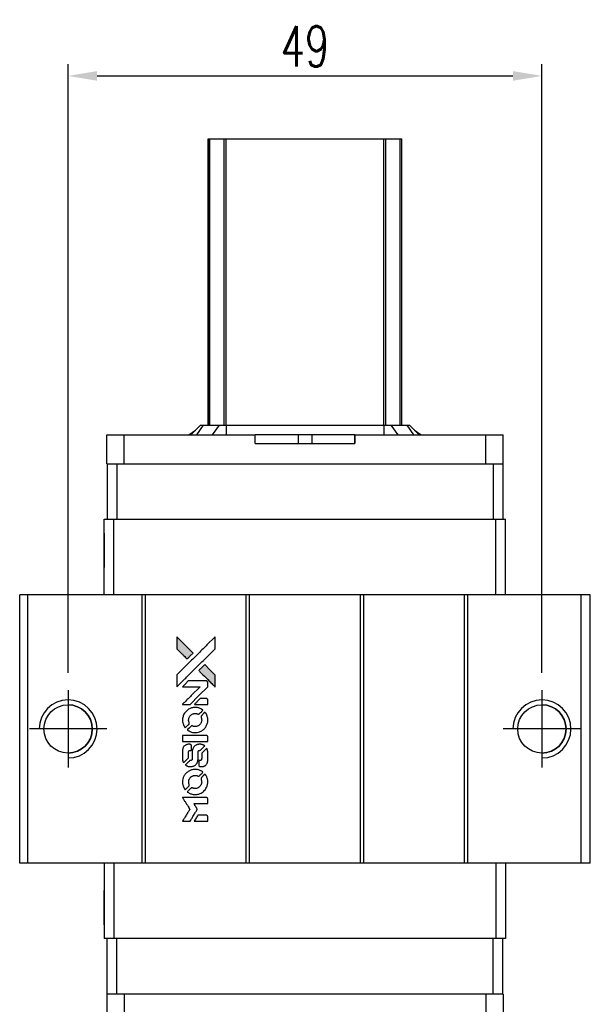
# Model space of a CAD drawing. Header units: millimetres. Extents: x 745 to 1024, y 329 to 548.
# Tile 2 of 3: x 763 to 822, y 446 to 548. Entities that reach past the tile are written whole.
import ezdxf

# ---------------------------------------------------------------- set-up
doc = ezdxf.new("R2010")
doc.units = ezdxf.units.MM
doc.header["$LTSCALE"] = 0.15
doc.layers.get('0').update_dxf_attribs({"linetype": 'CONTINUOUS'})
doc.layers.get('DEFPOINTS').update_dxf_attribs({"linetype": 'CONTINUOUS'})
doc.styles.add('DIM-7', font='SIMPLEX.shx', dxfattribs={"width": 0.7, "bigfont": 'chineset.shx'})
doc.dimstyles.new('CNS', dxfattribs={"dimtxt": 3.5, "dimasz": 2.5, "dimexe": 1, "dimexo": 1.5, "dimgap": 0.09, "dimtad": 0, "dimdsep": 46, "dimtxsty": 'DIM-7', "dimcen": 0.09, "dimclrd": 1, "dimclre": 1, "dimclrt": 4, "dimadec": 0, "dimazin": 0, "dimtfac": 1, "dimtix": 1, "dimtmove": 2, "dimatfit": 3, "dimfxl": 1, "dimtvp": 0.971429, "dimtolj": 1, "dimarcsym": 0})

# ---------------------------------------------------------------- blocks, each defined once
blk = doc.blocks.new('A$Cd6668f32')
at = {"linetype": 'Continuous'}
h = blk.add_hatch(color=256, dxfattribs=at)
h.dxf.hatch_style = 1
h.paths.add_polyline_path([(0, 19.09), (0, 18.47), (0, 17.85), (0.54, 17.32, 0.000288), (0.74, 17.12, 0.000479), (0.91, 16.95, 0.000013), (1.07, 16.79, 0.197177), (1.07, 16.79, 0.197497), (1.08, 16.79, 0.00004), (1.17, 16.88, 0.000834), (1.27, 16.98, 0.000506), (1.38, 17.1), (1.69, 17.4), (0.84, 18.24)])
h.paths.add_polyline_path([(2.89, 16.2), (2.58, 15.89, 0.000476), (2.46, 15.78, 0.000789), (2.37, 15.68, 0.000035), (2.28, 15.59, 0.19758), (2.28, 15.58, 0.198396), (2.28, 15.58, 0.000019), (2.4, 15.46, 0.000582), (2.53, 15.32, 0.000351), (2.69, 15.16, 0.000108), (3.37, 14.49, 0.000692), (3.71, 14.15, 0.000077), (3.95, 13.91, 0.197527), (3.96, 13.91, 0.410181), (3.96, 13.91, 0.000493), (3.97, 14.04, 0.002424), (3.97, 14.21, 0.000529), (3.97, 14.51), (3.97, 15.12), (3.43, 15.66)])
for points in [[(0.54, 17.32, 0.000288), (0.74, 17.12, 0.000479), (0.91, 16.95, 0.000013), (1.07, 16.79, 0.197177), (1.07, 16.79, 0.197497), (1.08, 16.79, 0.00004), (1.17, 16.88, 0.000836), (1.27, 16.98, 0.000505), (1.38, 17.1), (1.69, 17.4), (0.84, 18.24), (0, 19.09), (0, 18.47), (0, 17.85)], [(0.74, 14.63, -0.000056), (1.11, 15, -0.000021), (1.63, 15.52, -0.000021), (2.2, 16.09, -0.000025), (2.73, 16.61), (3.97, 17.85), (3.97, 18.47), (3.96, 19.08), (3.13, 18.25, 0.000274), (2.73, 17.85, 0.000123), (2.21, 17.33, 0.000121), (1.65, 16.78, 0.000165), (1.15, 16.28), (0, 15.13), (0, 14.51), (0, 13.89)], [(2.69, 15.16, 0.000108), (3.37, 14.49, 0.000692), (3.71, 14.15, 0.000077), (3.95, 13.91, 0.197527), (3.96, 13.91, 0.410182), (3.96, 13.91, 0.000493), (3.97, 14.04, 0.002424), (3.97, 14.21, 0.000529), (3.97, 14.51), (3.97, 15.12), (3.43, 15.66), (2.89, 16.2), (2.58, 15.89, 0.000476), (2.46, 15.78, 0.000789), (2.37, 15.68, 0.000035), (2.28, 15.59, 0.19758), (2.28, 15.58, 0.198396), (2.28, 15.58, 0.000019), (2.4, 15.46, 0.000582), (2.53, 15.32, 0.000351)], [(0.98, 12.07), (1.38, 12.07), (2.29, 12.99), (3.2, 13.9), (3.2, 14.15, 0.0008), (3.2, 14.32, 0.010795), (3.2, 14.38, 0.030495), (3.19, 14.41, 0.080372), (3.19, 14.43, 0.03816), (3.17, 14.46, 0.041799), (3.16, 14.47, 0.042486), (3.14, 14.49, 0.042078), (3.12, 14.5, 0.099276), (3.08, 14.51, 0.003302), (2.96, 14.51, 0.002586), (2.74, 14.51, 0.000204), (2.14, 14.51), (1.2, 14.51), (0.9, 14.2), (0.59, 13.9), (1.5, 13.9), (2.41, 13.89), (1.51, 13, 0.000253), (1.17, 12.66, 0.000412), (0.87, 12.36, 0.000041), (0.61, 12.1, 0.041338), (0.6, 12.09), (0.59, 12.07)], [(2.51, 12.07), (3.2, 12.07), (3.2, 12.33), (3.2, 12.58), (3.18, 12.61, 0.03146), (3.17, 12.63, 0.026444), (3.16, 12.64, 0.026444), (3.15, 12.65, 0.031457), (3.13, 12.66), (3.1, 12.68), (2.76, 12.68), (2.42, 12.68), (2.12, 12.38, 0.000745), (2.01, 12.27, 0.001228), (1.91, 12.17, 0.000087), (1.83, 12.08, 0.195134), (1.83, 12.08, 0.412117), (1.83, 12.07, 0.000048), (2.03, 12.07, 0.00109), (2.25, 12.07, 0.000653)], [(0.61, 10.32, 0.023681), (0.62, 10.22, 0.022402), (0.65, 10.11, 0.021929), (0.69, 10, 0.020503), (0.74, 9.9, 0.013745), (0.77, 9.83, 0.009767), (0.81, 9.77, 0.009658), (0.84, 9.71, 0.027804), (0.87, 9.67), (0.89, 9.65), (1.08, 9.85, 0.002053), (1.17, 9.94, 0.006738), (1.23, 10, 0.007826), (1.27, 10.04, 0.063909), (1.28, 10.07, 0.061532), (1.3, 10.1, 0.068674), (1.3, 10.14, 0.052072), (1.29, 10.18, 0.019648), (1.27, 10.23, -0.018366), (1.25, 10.3, -0.0288), (1.24, 10.36, -0.029061), (1.23, 10.42, -0.019155), (1.23, 10.49, -0.053809), (1.26, 10.65, -0.058833), (1.31, 10.79, -0.058566), (1.4, 10.91, -0.052525), (1.51, 11.02, -0.044733), (1.61, 11.08, -0.040573), (1.72, 11.12, -0.041123), (1.83, 11.14, -0.04951), (1.94, 11.15, -0.017369), (1.99, 11.14, -0.024255), (2.04, 11.13, -0.023787), (2.08, 11.12, -0.015798), (2.13, 11.1, 0.010631), (2.16, 11.09, 0.033653), (2.19, 11.08, 0.037806), (2.21, 11.08, 0.016307), (2.24, 11.08, 0.068179), (2.29, 11.09, 0.095747), (2.34, 11.11, 0.033418), (2.39, 11.16, 0.002133), (2.56, 11.33, 0.001452), (2.65, 11.42, 0.012393), (2.69, 11.46, 0.020479), (2.71, 11.49, 0.344362), (2.71, 11.5, 0.074287), (2.68, 11.52, 0.005454), (2.61, 11.56, 0.008391), (2.54, 11.61, 0.017097), (2.48, 11.64, 0.027375), (2.36, 11.69, 0.02835), (2.23, 11.73, 0.027723), (2.1, 11.76, 0.023913), (1.95, 11.77, 0.027047), (1.78, 11.76, 0.031685), (1.62, 11.74, 0.032425), (1.47, 11.7, 0.031013), (1.32, 11.63, 0.037914), (1.15, 11.53, 0.040153), (1, 11.4, 0.039834), (0.86, 11.25, 0.036173), (0.75, 11.08, 0.040752), (0.68, 10.9, 0.035885), (0.63, 10.72, 0.035491), (0.6, 10.52, 0.037615)], [(1.14, 9.41, 0.018008), (1.19, 9.38, 0.009842), (1.27, 9.33, 0.009807), (1.34, 9.3, 0.015716), (1.4, 9.27, 0.048467), (1.64, 9.19, 0.045841), (1.88, 9.16, 0.046006), (2.13, 9.18, 0.049638), (2.36, 9.24, 0.064819), (2.67, 9.4, 0.06695), (2.92, 9.63, 0.066691), (3.09, 9.92, 0.063505), (3.2, 10.26, 0.03135), (3.2, 10.34, 0.010439), (3.21, 10.46, 0.010391), (3.2, 10.59, 0.032408), (3.2, 10.67, 0.015696), (3.17, 10.77, 0.018095), (3.15, 10.86, 0.018551), (3.12, 10.95, 0.018352), (3.08, 11.04, 0.015568), (3.05, 11.09, 0.009832), (3.01, 11.16, 0.009795), (2.97, 11.22, 0.023727), (2.94, 11.26), (2.93, 11.28), (2.74, 11.09, 0.001528), (2.63, 10.98, 0.010022), (2.58, 10.93, 0.019586), (2.55, 10.89, 0.061865), (2.53, 10.87, 0.055054), (2.52, 10.83, 0.061607), (2.52, 10.79, 0.048725), (2.52, 10.74, 0.020221), (2.54, 10.68, -0.017722), (2.56, 10.61, -0.02685), (2.57, 10.55, -0.02759), (2.58, 10.49, -0.020233), (2.58, 10.43, -0.04793), (2.56, 10.3, -0.048386), (2.52, 10.19, -0.047866), (2.45, 10.08, -0.044964), (2.37, 9.98, -0.04333), (2.27, 9.9, -0.050921), (2.16, 9.84, -0.051473), (2.04, 9.8, -0.0459), (1.91, 9.79, -0.019014), (1.85, 9.79, -0.024114), (1.79, 9.8, -0.025081), (1.74, 9.81, -0.023892), (1.69, 9.83, 0.008624), (1.64, 9.84, 0.026486), (1.62, 9.85, 0.035074), (1.59, 9.86, 0.02756), (1.56, 9.86, 0.087163), (1.52, 9.85, 0.073291), (1.48, 9.83, 0.028074), (1.42, 9.77, 0.002594), (1.28, 9.64), (1.09, 9.45)], [(1.9, 8.25), (3.2, 8.25), (3.2, 8.51), (3.2, 8.76), (3.18, 8.79, 0.071429), (3.17, 8.82, 0.054799), (3.14, 8.84, 0.053585), (3.11, 8.86, 0.060698), (3.08, 8.86, 0.033975), (3.02, 8.87, 0.000112), (2.36, 8.87, 0.000726), (1.72, 8.87, 0.001084), (1.15, 8.86), (0.6, 8.86), (0.6, 8.56), (0.6, 8.25)], [(0.61, 6.35, 0.018538), (0.61, 6.31, 0.010695), (0.62, 6.26, 0.01068), (0.63, 6.22, 0.017678), (0.64, 6.18, 0.013849), (0.66, 6.13, 0.011814), (0.68, 6.09, 0.004513), (0.7, 6.05, 0.290035), (0.7, 6.04, 0.196418), (0.71, 6.04, 0.000124), (0.78, 6.12, 0.001477), (0.87, 6.2, 0.000898), (0.97, 6.3), (1.23, 6.56), (1.23, 6.88, -0.001471), (1.23, 7.13, -0.028714), (1.23, 7.21, -0.097073), (1.25, 7.25, -0.084199), (1.28, 7.28, -0.042698), (1.3, 7.3, -0.053912), (1.33, 7.31, -0.051004), (1.35, 7.32, -0.032967), (1.38, 7.32, 0.00807), (1.4, 7.32, 0.003023), (1.42, 7.32, 0.002994), (1.45, 7.32, 0.003629), (1.47, 7.33), (1.53, 7.33), (1.53, 7.58, 0.001618), (1.53, 7.7, 0.005206), (1.53, 7.78, 0.00535), (1.53, 7.83, 0.060675), (1.52, 7.85, 0.048484), (1.52, 7.86, 0.02389), (1.51, 7.88, 0.022812), (1.5, 7.89, 0.02462), (1.49, 7.9, 0.061781), (1.46, 7.93, 0.080179), (1.42, 7.94, 0.048561), (1.37, 7.95, 0.010021), (1.29, 7.95, 0.016602), (1.17, 7.95, 0.031409), (1.08, 7.94, 0.036474), (1, 7.91, 0.03439), (0.92, 7.88, 0.065928), (0.8, 7.8, 0.069066), (0.7, 7.68, 0.065697), (0.64, 7.54, 0.051559), (0.61, 7.38, 0.020904), (0.6, 7.29, 0.000451), (0.6, 6.86, 0.000419), (0.6, 6.43, 0.022759)], [(0.94, 5.78, 0.023289), (1, 5.74, 0.026845), (1.07, 5.71, 0.026047), (1.13, 5.68, 0.019751), (1.21, 5.66, 0.013249), (1.25, 5.65, 0.025169), (1.29, 5.65, 0.016532), (1.33, 5.65, 0.002937), (1.41, 5.64, 0.003317), (1.49, 5.64, 0.011808), (1.53, 5.65, 0.01777), (1.57, 5.65, 0.021476), (1.6, 5.66, 0.04325), (1.74, 5.7, 0.045753), (1.87, 5.76, 0.04649), (1.98, 5.85, 0.047672), (2.07, 5.96, 0.025315), (2.1, 6, 0.015208), (2.13, 6.06, 0.01512), (2.15, 6.11, 0.022488), (2.17, 6.17, 0.027857), (2.19, 6.25, 0.034138), (2.2, 6.33, 0.014286), (2.21, 6.45, 0.00124), (2.21, 6.75, -0.00103), (2.21, 6.94, -0.002552), (2.21, 7.08, -0.001594), (2.21, 7.18, -0.047676), (2.21, 7.21, -0.085307), (2.23, 7.25, -0.097789), (2.26, 7.29, -0.085947), (2.31, 7.31, -0.051339), (2.37, 7.32, 0.014634), (2.39, 7.32, 0.015028), (2.41, 7.33, 0.014927), (2.43, 7.33, 0.059415), (2.44, 7.33, 0.070595), (2.46, 7.35, 0.00028), (2.68, 7.56, 0.000111), (2.9, 7.79, 0.200239), (2.91, 7.79, 0.268906), (2.9, 7.8, 0.001866), (2.85, 7.83, 0.007532), (2.8, 7.86, 0.017818), (2.76, 7.88, 0.013256), (2.71, 7.9, 0.011636), (2.67, 7.91, 0.011528), (2.62, 7.93, 0.012303), (2.57, 7.94, 0.0423), (2.5, 7.95, 0.013657), (2.39, 7.95, 0.013857), (2.28, 7.95, 0.037428), (2.2, 7.94, 0.014927), (2.15, 7.92, 0.0122), (2.09, 7.91, 0.012518), (2.04, 7.89, 0.023062), (2, 7.87, 0.065961), (1.85, 7.77, 0.06055), (1.73, 7.63, 0.059676), (1.65, 7.47, 0.060497), (1.6, 7.29, 0.025683), (1.6, 7.25, 0.001528), (1.6, 7.14, 0.002124), (1.6, 6.99, 0.001173), (1.6, 6.81, -0.000809), (1.6, 6.5, -0.017164), (1.59, 6.41, -0.063931), (1.58, 6.36, -0.108429), (1.56, 6.32, -0.052941), (1.54, 6.3, -0.063675), (1.51, 6.29, -0.050562), (1.48, 6.28, -0.020337), (1.43, 6.28, 0.009897), (1.4, 6.28, 0.016482), (1.38, 6.27, 0.019019), (1.36, 6.27, 0.06043), (1.35, 6.26, 0.076267), (1.32, 6.24, 0.00054), (1.12, 6.04, 0.000307), (0.91, 5.83, 0.142594), (0.91, 5.81, 0.232419), (0.91, 5.81, 0.022995), (0.92, 5.8, 0.024627), (0.93, 5.79, 0.015407)], [(2.29, 5.74, 0.065483), (2.3, 5.71, 0.053271), (2.32, 5.69, 0.052018), (2.35, 5.66, 0.0556), (2.39, 5.65, 0.036839), (2.41, 5.64, 0.026922), (2.43, 5.64, 0.016905), (2.46, 5.64, 0.004317), (2.52, 5.64, 0.016369), (2.63, 5.64, 0.029936), (2.72, 5.65, 0.03418), (2.8, 5.68, 0.031327), (2.88, 5.71, 0.046935), (2.98, 5.77, 0.054053), (3.05, 5.84, 0.053701), (3.12, 5.93, 0.045364), (3.16, 6.03, 0.032479), (3.19, 6.13, 0.03386), (3.2, 6.22, 0.013578), (3.2, 6.37, 0.001155), (3.2, 6.75, 0.000413), (3.2, 7.08, 0.005008), (3.2, 7.2, 0.013199), (3.19, 7.27, 0.033956), (3.19, 7.32, 0.013909), (3.17, 7.37, 0.010864), (3.16, 7.43, 0.010938), (3.14, 7.48, 0.028702), (3.12, 7.52), (3.11, 7.55), (2.84, 7.28), (2.58, 7.02), (2.58, 6.72, -0.001504), (2.58, 6.58, -0.00328), (2.58, 6.48, -0.001901), (2.57, 6.4, -0.061333), (2.57, 6.39, -0.063621), (2.56, 6.36, -0.048633), (2.54, 6.33, -0.046769), (2.52, 6.31, -0.047961), (2.49, 6.29, -0.02678), (2.47, 6.28, -0.050957), (2.45, 6.28, -0.029398), (2.42, 6.28, -0.00401), (2.37, 6.27), (2.28, 6.27), (2.28, 6.02, 0.001061), (2.28, 5.88, 0.009147), (2.28, 5.81, 0.020721), (2.28, 5.77, 0.051619)], [(0.61, 3.92, 0.024131), (0.62, 3.8, 0.022344), (0.65, 3.69, 0.021883), (0.69, 3.58, 0.020884), (0.74, 3.47, 0.010669), (0.77, 3.41, 0.010389), (0.81, 3.35, 0.010913), (0.84, 3.29, 0.022227), (0.87, 3.25), (0.89, 3.24), (1.08, 3.43, 0.002452), (1.15, 3.51, 0.003628), (1.22, 3.58, 0.001662), (1.27, 3.64, 0.070159), (1.28, 3.65, 0.047671), (1.29, 3.66, 0.018624), (1.29, 3.68, 0.017921), (1.3, 3.7, 0.018804), (1.3, 3.72, 0.018255), (1.3, 3.74, 0.041312), (1.3, 3.76, 0.037164), (1.29, 3.78, 0.012342), (1.28, 3.81, -0.015101), (1.26, 3.87, -0.035998), (1.24, 3.92, -0.033244), (1.24, 3.98, -0.011249), (1.24, 4.06, -0.004059), (1.24, 4.12, -0.019693), (1.24, 4.16, -0.027943), (1.24, 4.19, -0.014411), (1.25, 4.22, -0.033089), (1.28, 4.31, -0.033887), (1.32, 4.39, -0.034021), (1.38, 4.47, -0.033942), (1.44, 4.54, -0.02816), (1.51, 4.6, -0.035032), (1.58, 4.65, -0.035269), (1.66, 4.68, -0.029196), (1.75, 4.71, -0.037862), (1.85, 4.73, -0.043657), (1.94, 4.73, -0.043064), (2.04, 4.72, -0.035184), (2.14, 4.69, 0.033699), (2.19, 4.67, 0.052815), (2.23, 4.66, 0.059167), (2.27, 4.67, 0.058972), (2.31, 4.68, 0.059208), (2.34, 4.7, 0.021125), (2.38, 4.73, 0.008691), (2.44, 4.79, 0.000851), (2.58, 4.94, 0.001873), (2.65, 5.01, 0.013884), (2.69, 5.05, 0.022355), (2.71, 5.07, 0.341453), (2.71, 5.08, 0.073011), (2.69, 5.1, 0.004587), (2.62, 5.14, 0.00748), (2.54, 5.19, 0.016837), (2.49, 5.22, 0.028606), (2.35, 5.28, 0.031352), (2.22, 5.32, 0.031004), (2.07, 5.34, 0.0268), (1.92, 5.35, 0.026698), (1.76, 5.34, 0.03002), (1.61, 5.32, 0.030357), (1.46, 5.27, 0.028554), (1.31, 5.21, 0.062944), (1.05, 5.03, 0.062206), (0.83, 4.79, 0.062448), (0.68, 4.51, 0.064355), (0.61, 4.2, 0.017377), (0.6, 4.14, 0.008369), (0.6, 4.06, 0.008367), (0.6, 3.98, 0.01757)], [(1.14, 3, 0.064158), (1.44, 2.84, 0.06356), (1.77, 2.76, 0.064004), (2.11, 2.76, 0.066747), (2.43, 2.86, 0.04321), (2.64, 2.97, 0.044737), (2.81, 3.11, 0.044901), (2.96, 3.28, 0.044184), (3.08, 3.48, 0.026293), (3.14, 3.63, 0.033344), (3.18, 3.77, 0.033227), (3.2, 3.92, 0.025815), (3.21, 4.08, 0.023119), (3.2, 4.23, 0.031044), (3.17, 4.37, 0.031337), (3.13, 4.51, 0.024258), (3.07, 4.65, 0.015622), (3.04, 4.7, 0.008495), (3.01, 4.75, 0.008415), (2.97, 4.81, 0.020814), (2.94, 4.85), (2.93, 4.87), (2.74, 4.68, 0.002843), (2.6, 4.54, 0.033917), (2.55, 4.48, 0.087906), (2.53, 4.44, 0.073302), (2.52, 4.39, 0.022047), (2.52, 4.36, 0.026465), (2.52, 4.34, 0.022233), (2.53, 4.31, 0.009985), (2.54, 4.28, -0.039011), (2.57, 4.16, -0.044398), (2.58, 4.04, -0.045096), (2.57, 3.92, -0.04265), (2.53, 3.81, -0.071154), (2.44, 3.65, -0.068827), (2.31, 3.51, -0.068713), (2.15, 3.42, -0.070507), (1.97, 3.38, -0.028605), (1.89, 3.38, -0.031418), (1.82, 3.38, -0.031044), (1.74, 3.4, -0.02668), (1.67, 3.42, 0.038913), (1.62, 3.44, 0.043732), (1.58, 3.44, 0.047754), (1.54, 3.44, 0.075756), (1.5, 3.43, 0.07294), (1.48, 3.42, 0.003456), (1.43, 3.37, 0.005023), (1.37, 3.31, 0.002422), (1.28, 3.23, 0.000819), (1.21, 3.15, 0.001349), (1.15, 3.09, 0.0001), (1.09, 3.04, 0.205335), (1.09, 3.03, 0.219821), (1.09, 3.03, 0.002494), (1.11, 3.02, 0.007089), (1.12, 3.01, 0.004494)], [(0.99, 0), (1.38, 0), (1.45, 0.11, -0.000297), (1.49, 0.17, -0.000037), (1.58, 0.32, -0.000043), (1.68, 0.49, -0.000036), (1.79, 0.67, 0.000044), (1.9, 0.85, 0.000063), (2, 1.01, 0.000035), (2.08, 1.14, 0.0009), (2.1, 1.18), (2.13, 1.23), (2.09, 1.3, 0.001175), (2.07, 1.34, 0.000208), (2.02, 1.41, 0.000225), (1.97, 1.5, 0.000203), (1.91, 1.59, -0.000711), (1.86, 1.68, -0.001119), (1.81, 1.75, -0.000263), (1.77, 1.81, -0.04589), (1.77, 1.82, -0.519312), (1.77, 1.83, -0.001914), (1.88, 1.83, -0.003124), (2.05, 1.83, -0.000285), (2.48, 1.83), (3.2, 1.83), (3.2, 2.08, 0.001727), (3.2, 2.26, 0.025279), (3.2, 2.33, 0.073886), (3.19, 2.36, 0.07426), (3.17, 2.4, 0.03264), (3.16, 2.4, 0.01784), (3.15, 2.41, 0.017712), (3.14, 2.42, 0.026854), (3.13, 2.43), (3.1, 2.44), (1.85, 2.44), (0.59, 2.44), (0.6, 2.43, -0.004595), (0.61, 2.42, -0.00016), (0.63, 2.38, -0.000298), (0.66, 2.34, -0.000208), (0.69, 2.29, 0.000986), (0.78, 2.14, 0.00025), (0.94, 1.9, 0.000268), (1.1, 1.64, 0.000436), (1.24, 1.42, -0.002932), (1.28, 1.35, -0.004718), (1.32, 1.28, -0.001113), (1.35, 1.23, -0.227179), (1.35, 1.22, -0.045982), (1.35, 1.22, -0.000145), (1.3, 1.14, -0.000825), (1.25, 1.06, -0.000517), (1.19, 0.96, 0.000056), (0.99, 0.63, 0.000289), (0.87, 0.45, 0.000481), (0.79, 0.31, 0.000418), (0.7, 0.17), (0.6, 0)], [(2.51, 0), (3.2, 0), (3.2, 0.25, 0.000842), (3.2, 0.41, 0.010591), (3.2, 0.47, 0.028995), (3.2, 0.51, 0.069543), (3.19, 0.53, 0.051063), (3.18, 0.55, 0.039932), (3.16, 0.57, 0.039414), (3.14, 0.59, 0.045845), (3.11, 0.61, 0.094811), (3.09, 0.61, 0.007124), (3.02, 0.61, 0.004713), (2.9, 0.62, 0.000534), (2.64, 0.62), (2.19, 0.62), (2.15, 0.55, 0.000828), (2.04, 0.37, 0.000879), (1.93, 0.19, 0.000048), (1.82, 0.01, 0.137596), (1.82, 0, 0.413028), (1.82, 0, 0.000016), (2.02, 0, 0.000623), (2.25, 0, 0.000374)]]:
    blk.add_lwpolyline(points, format="xyb", close=True)
blk = doc.blocks.new('*D121')
at = {"color": 7, "lineweight": -2}
for p, q in [((767.94, 480.32), (767.94, 543.32)), ((816.94, 480.32), (816.94, 543.32)), ((770.94, 542.12), (813.94, 542.12))]:
    blk.add_line(p, q, dxfattribs=at)
at = {"color": 7}
for points in [[(770.94, 542.62), (770.94, 541.62), (767.94, 542.12)], [(813.94, 542.62), (813.94, 541.62), (816.94, 542.12)]]:
    blk.add_solid(points, dxfattribs=at)
at = {"layer": 'DEFPOINTS', "color": 0}
for p in [(816.94, 542.12), (767.94, 478.52), (816.94, 478.52)]:
    blk.add_point(p, dxfattribs=at)
at = {"color": 7, "insert": (792.44, 545.18), "char_height": 4.2, "attachment_point": 5, "style": 'DIM-7'}
blk.add_mtext('\\A1;49', dxfattribs=at)

msp = doc.modelspace()

# ---------------------------------------------------------------- linework, layer by layer
at = {"color": 7, "linetype": 'Continuous', "lineweight": 25}
for p, q in [((782.439, 505.972), (782.439, 535.622)), ((782.439, 505.972), (782.439, 535.622)), ((782.439, 505.972), (782.439, 535.622)), ((782.439, 535.622), (782.439, 505.972)), ((782.606, 505.972), (782.606, 535.622)), ((784.085, 505.972), (784.085, 535.622)), ((784.283, 535.622), (800.595, 535.622)), ((784.283, 505.972), (784.283, 535.622)), ((800.595, 505.972), (800.595, 535.622)), ((800.793, 505.972), (800.793, 535.622)), ((802.273, 505.972), (802.273, 535.622)), ((802.439, 505.972), (802.439, 535.622)), ((781.639, 505.972), (780.639, 504.972)), ((781.639, 505.972), (780.639, 504.972)), ((781.924, 505.972), (781.209, 504.972)), ((781.639, 505.972), (781.924, 505.972)), ((781.639, 505.972), (781.639, 505.972)), ((781.924, 505.972), (783.568, 505.972)), ((783.568, 505.972), (782.853, 504.972)), ((783.568, 505.972), (784.283, 505.972)), ((784.283, 505.972), (784.283, 504.972)), ((784.283, 505.972), (800.595, 505.972)), ((800.595, 505.972), (800.595, 504.972)), ((800.595, 505.972), (801.31, 505.972)), ((801.31, 505.972), (802.026, 504.972)), ((801.31, 505.972), (802.954, 505.972)), ((802.954, 505.972), (803.67, 504.972)), ((802.954, 505.972), (803.239, 505.972)), ((803.239, 505.972), (804.239, 504.972)), ((771.939, 501.972), (771.939, 504.972)), ((771.939, 504.972), (773.739, 504.972)), ((771.939, 504.072), (771.939, 504.972)), ((771.939, 501.972), (771.939, 504.972)), ((771.939, 504.072), (771.939, 504.972)), ((771.939, 504.972), (771.939, 504.972)), ((771.939, 504.972), (771.939, 504.972)), ((771.939, 504.972), (771.939, 504.972)), ((773.739, 501.972), (773.739, 504.972)), ((773.739, 504.972), (787.296, 504.972)), ((780.443, 504.972), (781.112, 505.444)), ((787.296, 504.072), (787.296, 504.972)), ((791.716, 504.972), (787.296, 504.972)), ((791.716, 504.972), (791.716, 504.072)), ((793.162, 504.972), (791.716, 504.972)), ((793.162, 504.972), (793.162, 504.072)), ((797.582, 504.972), (793.162, 504.972)), ((797.582, 504.072), (797.582, 504.972)), ((797.582, 504.972), (811.139, 504.972)), ((797.582, 504.972), (797.582, 504.072)), ((797.582, 504.972), (797.582, 504.972)), ((797.582, 504.072), (797.582, 504.972)), ((797.582, 504.972), (797.582, 504.072)), ((803.767, 505.444), (804.435, 504.972)), ((811.139, 501.972), (811.139, 504.972)), ((811.139, 504.972), (812.939, 504.972)), ((812.939, 501.972), (812.939, 504.972)), ((771.939, 504.072), (771.939, 504.072)), ((787.296, 504.072), (797.582, 504.072)), ((797.582, 504.072), (797.582, 504.072)), ((771.939, 501.972), (771.989, 501.972)), ((771.939, 501.972), (771.939, 501.972)), ((771.989, 501.972), (771.989, 496.222)), ((771.989, 501.972), (772.989, 501.972)), ((771.989, 501.972), (771.989, 496.222)), ((772.989, 501.972), (772.989, 496.222)), ((772.989, 501.972), (773.481, 501.972)), ((773.481, 501.972), (773.739, 501.972)), ((773.739, 501.972), (811.139, 501.972)), ((811.139, 501.972), (811.397, 501.972)), ((811.397, 501.972), (811.884, 501.972)), ((811.884, 501.972), (811.884, 496.222)), ((811.884, 501.972), (812.884, 501.972)), ((812.884, 501.972), (812.939, 501.972)), ((812.884, 501.972), (812.884, 496.222)), ((771.689, 488.422), (771.689, 496.222)), ((771.689, 496.222), (772.689, 496.222)), ((771.689, 488.422), (771.689, 496.222)), ((771.689, 496.222), (771.689, 496.222)), ((772.689, 488.422), (772.689, 496.222)), ((772.689, 496.222), (812.189, 496.222)), ((812.189, 488.422), (812.189, 496.222)), ((812.189, 496.222), (813.189, 496.222)), ((813.189, 488.422), (813.189, 496.222)), ((762.939, 460.622), (762.939, 488.422)), ((763.789, 488.422), (762.939, 488.422)), ((762.939, 460.622), (762.939, 488.422)), ((762.939, 488.422), (762.939, 488.422)), ((763.789, 460.622), (763.789, 488.422)), ((775.589, 488.422), (763.789, 488.422)), ((775.589, 460.622), (775.589, 488.422)), ((775.939, 488.422), (775.589, 488.422)), ((775.939, 460.622), (775.939, 488.422)), ((786.339, 488.422), (775.939, 488.422)), ((786.339, 460.622), (786.339, 488.422)), ((786.689, 488.422), (786.339, 488.422)), ((786.689, 460.622), (786.689, 488.422)), ((798.189, 488.422), (786.689, 488.422)), ((798.189, 460.622), (798.189, 488.422)), ((798.539, 488.422), (798.189, 488.422)), ((798.539, 460.622), (798.539, 488.422)), ((808.939, 488.422), (798.539, 488.422)), ((808.939, 460.622), (808.939, 488.422)), ((809.289, 488.422), (808.939, 488.422)), ((809.289, 460.622), (809.289, 488.422)), ((820.989, 488.422), (809.289, 488.422)), ((820.989, 460.622), (820.989, 488.422)), ((821.94, 488.422), (820.989, 488.422)), ((821.94, 460.622), (821.94, 488.422)), ((763.789, 460.622), (762.939, 460.622)), ((762.939, 460.622), (762.939, 460.622)), ((762.939, 460.622), (762.939, 460.622)), ((775.589, 460.622), (763.789, 460.622)), ((771.689, 460.622), (771.689, 452.822)), ((771.689, 460.622), (771.689, 452.822)), ((772.689, 460.622), (772.689, 452.822)), ((775.939, 460.622), (775.589, 460.622)), ((786.339, 460.622), (775.939, 460.622)), ((786.689, 460.622), (786.339, 460.622)), ((798.189, 460.622), (786.689, 460.622)), ((798.539, 460.622), (798.189, 460.622)), ((808.939, 460.622), (798.539, 460.622)), ((809.289, 460.622), (808.939, 460.622)), ((820.989, 460.622), (809.289, 460.622)), ((812.189, 460.622), (812.189, 452.822)), ((813.189, 460.622), (813.189, 452.822)), ((821.94, 460.622), (820.989, 460.622)), ((772.689, 452.822), (771.689, 452.822)), ((771.689, 452.822), (771.689, 452.822)), ((771.989, 447.072), (771.989, 452.822)), ((771.989, 447.072), (771.989, 452.822)), ((812.189, 452.822), (772.689, 452.822)), ((772.989, 447.072), (772.989, 452.822)), ((811.884, 447.072), (811.884, 452.822)), ((813.189, 452.822), (812.189, 452.822)), ((812.884, 447.072), (812.884, 452.822)), ((771.939, 447.072), (771.939, 444.072)), ((771.989, 447.072), (771.939, 447.072)), ((771.939, 447.072), (771.939, 444.072)), ((771.939, 447.072), (771.939, 447.072)), ((772.989, 447.072), (771.989, 447.072)), ((773.481, 447.072), (772.989, 447.072)), ((773.739, 447.072), (773.481, 447.072)), ((773.739, 447.072), (773.739, 444.072)), ((811.139, 447.072), (773.739, 447.072)), ((811.139, 447.072), (811.139, 444.072)), ((811.397, 447.072), (811.139, 447.072)), ((811.884, 447.072), (811.397, 447.072)), ((812.884, 447.072), (811.884, 447.072)), ((812.939, 447.072), (812.884, 447.072)), ((812.939, 447.072), (812.939, 444.072))]:
    msp.add_line(p, q, dxfattribs=at)
for p, q in [((767.939, 478.522), (767.939, 470.522)), ((816.939, 478.522), (816.939, 470.522)), ((771.939, 474.522), (763.939, 474.522)), ((820.939, 474.522), (812.939, 474.522))]:
    msp.add_line(p, q)
at = {"color": 7, "linetype": 'Continuous', "lineweight": 25, "flags": 128}
for points in [[(771.689, 491.247), (771.689, 491.308), (771.689, 491.485), (771.689, 491.767), (771.689, 492.135), (771.689, 492.563), (771.689, 493.022), (771.689, 493.481), (771.689, 493.91), (771.689, 494.277), (771.689, 494.559), (771.689, 494.737), (771.689, 494.797), (771.689, 494.737), (771.689, 494.559), (771.689, 494.277), (771.689, 493.91), (771.689, 493.481), (771.689, 493.022), (771.689, 492.563), (771.689, 492.135), (771.689, 491.767), (771.689, 491.485), (771.689, 491.308), (771.689, 491.247)], [(771.689, 457.797), (771.689, 457.737), (771.689, 457.559), (771.689, 457.277), (771.689, 456.91), (771.689, 456.481), (771.689, 456.022), (771.689, 455.563), (771.689, 455.135), (771.689, 454.767), (771.689, 454.485), (771.689, 454.308), (771.689, 454.247), (771.689, 454.308), (771.689, 454.485), (771.689, 454.767), (771.689, 455.135), (771.689, 455.563), (771.689, 456.022), (771.689, 456.481), (771.689, 456.91), (771.689, 457.277), (771.689, 457.559), (771.689, 457.737), (771.689, 457.797)]]:
    msp.add_lwpolyline(points, dxfattribs=at)
at = {"color": 7, "linetype": 'Continuous', "lineweight": 25}
for centre in [(767.939, 474.522), (816.939, 474.522)]:
    msp.add_circle(centre, 2.5, dxfattribs=at)
for centre in [(767.939, 474.522), (816.939, 474.522)]:
    msp.add_arc(centre, 3, 270, 179.73213)
for centre in [(767.939, 474.522), (816.939, 474.522)]:
    msp.add_arc(centre, 2.5, 270, 90, dxfattribs=at)
for points, knots in [([(782.439, 535.622), (782.439, 535.622), (782.455, 535.622), (782.518, 535.622), (782.563, 535.622), (782.606, 535.622)], [0, 0, 0, 0, 0.5, 0.5, 1, 1, 1, 1]), ([(782.606, 535.622), (782.779, 535.622), (782.958, 535.622), (783.296, 535.622), (783.455, 535.622), (783.728, 535.622), (783.841, 535.622), (784.007, 535.622), (784.06, 535.622), (784.085, 535.622)], [0, 0, 0, 0, 0.25, 0.25, 0.5, 0.5, 0.75, 0.75, 1, 1, 1, 1]), ([(784.085, 535.622), (784.092, 535.622), (784.115, 535.622), (784.19, 535.622), (784.24, 535.622), (784.283, 535.622)], [0, 0, 0, 0, 0.5, 0.5, 1, 1, 1, 1]), ([(800.595, 535.622), (800.639, 535.622), (800.688, 535.622), (800.763, 535.622), (800.787, 535.622), (800.793, 535.622)], [0, 0, 0, 0, 0.5, 0.5, 1, 1, 1, 1]), ([(800.793, 535.622), (800.819, 535.622), (800.872, 535.622), (801.038, 535.622), (801.151, 535.622), (801.423, 535.622), (801.583, 535.622), (801.921, 535.622), (802.099, 535.622), (802.273, 535.622)], [0, 0, 0, 0, 0.25, 0.25, 0.5, 0.5, 0.75, 0.75, 1, 1, 1, 1]), ([(802.273, 535.622), (802.315, 535.622), (802.361, 535.622), (802.423, 535.622), (802.439, 535.622), (802.439, 535.622)], [0, 0, 0, 0, 0.5, 0.5, 1, 1, 1, 1])]:
    msp.add_open_spline(points, degree=3, knots=knots, dxfattribs=at)

# ---------------------------------------------------------------- block references
msp.add_blockref('A$Cd6668f32', (779.175, 464.982))

# ---------------------------------------------------------------- dimensions: what is measured, and where the dimension line sits
at = {"color": 0}
dim = msp.add_linear_dim(base=(816.939, 542.123), p1=(767.939, 478.522), p2=(816.939, 478.522), dimstyle='CNS', override={"dimscale": 1.2, "dimgap": 0.8, "dimtad": 1, "dimclrd": 7, "dimclre": 7, "dimclrt": 7, "dimadec": 2, "dimazin": 2, "dimtm": 1e-09, "dimtfac": 0.6, "dimtmove": 1, "dimarcsym": 1}, dxfattribs=at)
dim.commit()
dim.dimension.update_dxf_attribs({"geometry": '*D121', "text_midpoint": (792.439, 545.183)})

doc.saveas('drawing.dxf')
